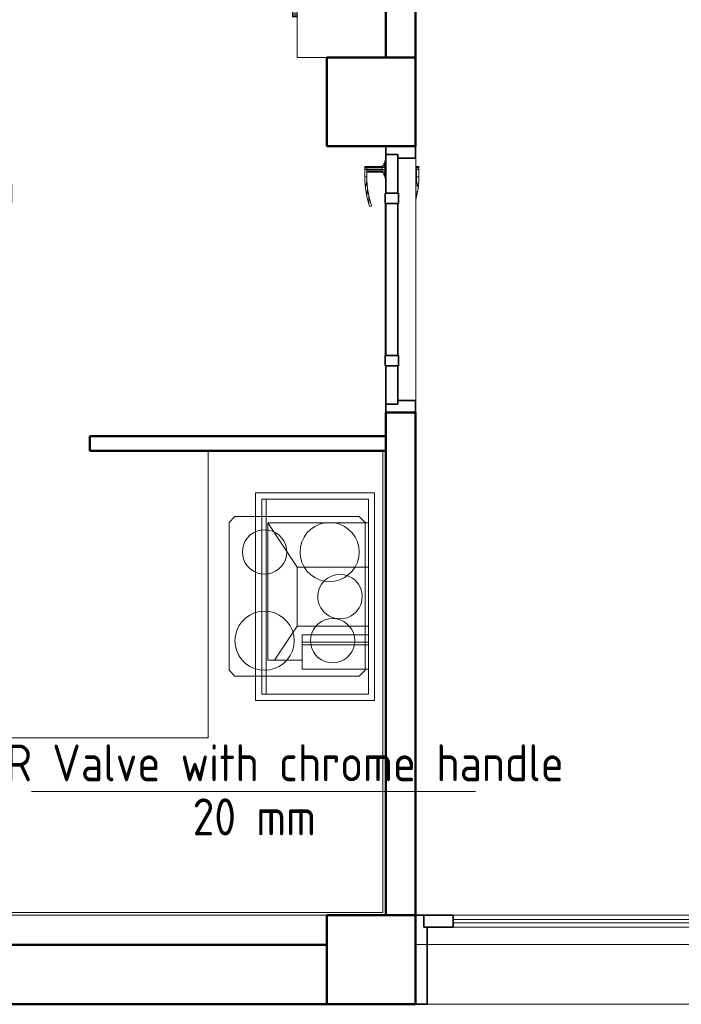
# Model space of a CAD drawing. Header units: millimetres. Extents: x -121 to 87583, y 4737 to 43333.
# Tile 17 of 86: x 43199 to 45435, y 35475 to 38804. Entities that reach past the tile are written whole.
import ezdxf

# ---------------------------------------------------------------- set-up
doc = ezdxf.new("R2010")
doc.units = ezdxf.units.MM
for name, color, linetype, lineweight in [('A-AREA-____-IDEN', 2, 'Continuous', 20), ('A-COLS-____-MCUT', 52, 'Continuous', 50), ('A-COLS-____-OTLN', 52, 'Continuous', 20), ('A-DOOR-____-MCUT', 31, 'Continuous', 35), ('A-DOOR-____-OTLN', 31, 'Continuous', 20), ('A-GENM-____-MCUT', 13, 'Continuous', 50), ('A-GENM-____-OTLN', 13, 'Continuous', 20), ('A-WALL-____-MCUT', 113, 'Continuous', 50), ('A-WALL-____-OTLN', 113, 'Continuous', 20), ('I-FURN-____-MCUT', 30, 'Continuous', 9), ('I-FURN-____-OTLN', 30, 'Continuous', 20), ('M-EQPM-____-OTLN', 50, 'Continuous', 20), ('P-PIPE-____-IDEN', 2, 'Continuous', 20)]:
    doc.layers.add(name, color=color, linetype=linetype, lineweight=lineweight)
doc.styles.add('GOST Common_1', font='GOST_Common.ttf', dxfattribs={"width": 0.9, "height": 125})

# ---------------------------------------------------------------- blocks, each defined once
blk = doc.blocks.new('Прямая форма - 83 new-608784-В_Этаж 01_Водопровод')
at = {"layer": 'A-WALL-____-MCUT', "color": 253}
for p, q in [((6980, 0), (5700, 0)), ((5700, 0), (5700, -200)), ((5700, -200), (6980, -200))]:
    blk.add_line(p, q, dxfattribs=at)
blk = doc.blocks.new('Прямая форма - SW - 007-608785-В_Этаж 01_Водопровод')
blk.add_blockref('Прямая форма - 83 new-608784-В_Этаж 01_Водопровод', (0, 0))
blk = doc.blocks.new('Family - DOO - 012-608791-В_Этаж 01_Водопровод')
at = {"layer": 'A-GENM-____-MCUT', "lineweight": 9}
for p, q in [((1050, 1), (-1050, 1)), ((-1050, 1), (-1050, -201)), ((1050, -201), (1050, 1)), ((-1050, -201), (1050, -201))]:
    blk.add_line(p, q, dxfattribs=at)
blk = doc.blocks.new('Прямая форма - 83 new-608809-В_Этаж 01_Водопровод')
at = {"layer": 'I-FURN-____-OTLN', "color": 9}
for p, q in [((-565.4, -30), (-565.4, 0)), ((-565.4, -30), (-565.4, 0)), ((-378.3, -30), (-378.3, 0)), ((-378.3, -30), (-378.3, 0)), ((-189.6, -30), (-189.6, 0)), ((-189.6, -30), (-189.6, 0)), ((0, -30), (0, 0)), ((0, -30), (0, 0)), ((189.6, -30), (189.6, 0)), ((189.6, -30), (189.6, 0)), ((378.3, -30), (378.3, 0)), ((378.3, -30), (378.3, 0)), ((565.4, -30), (565.4, 0)), ((565.4, -30), (565.4, 0)), ((-1050, 0), (-1050, -300)), ((-750, 0), (-750, -300)), ((-565.4, -30), (-750, -30)), ((-750, -30), (-565.4, -30)), ((-724.1, -35.9), (-717.7, -31.5)), ((-723.7, -36.3), (-717.4, -32.2)), ((-717.7, -31.5), (-710, -30)), ((-717.4, -32.2), (-717.7, -31.5)), ((-717.4, -32.2), (-709.9, -30.7)), ((-715.4, -37), (-717.4, -32.2)), ((-709.9, -30.7), (-710, -30)), ((-709.9, -30.7), (709.9, -30.7)), ((-709.4, -35.9), (-709.9, -30.7)), ((-378.3, -30), (-565.4, -30)), ((-565.4, -30), (-378.3, -30)), ((-189.6, -30), (-378.3, -30)), ((-378.3, -30), (-189.6, -30)), ((0, -30), (-189.6, -30)), ((-189.6, -30), (0, -30)), ((189.6, -30), (0, -30)), ((0, -30), (189.6, -30)), ((378.3, -30), (189.6, -30)), ((189.6, -30), (378.3, -30)), ((565.4, -30), (378.3, -30)), ((378.3, -30), (565.4, -30)), ((750, -30), (565.4, -30)), ((565.4, -30), (750, -30)), ((709.4, -35.9), (709.9, -30.7)), ((709.9, -30.7), (710, -30)), ((709.9, -30.7), (717.4, -32.2)), ((710, -30), (717.7, -31.5)), ((715.4, -37), (717.4, -32.2)), ((717.4, -32.2), (717.7, -31.5)), ((717.4, -32.2), (723.7, -36.3)), ((717.7, -31.5), (724.1, -35.9)), ((750, 0), (750, -300)), ((-730, -50), (-728.5, -42.3)), ((-730, -1950), (-730, -50)), ((-729.3, -50.1), (-730, -50)), ((-729.3, -50.1), (-727.8, -42.6)), ((-729.3, -1949.9), (-729.3, -50.1)), ((-724.1, -50.6), (-729.3, -50.1)), ((-728.5, -42.3), (-724.1, -35.9)), ((-727.8, -42.6), (-728.5, -42.3)), ((-727.8, -42.6), (-723.7, -36.3)), ((-723, -44.6), (-727.8, -42.6)), ((-723.7, -36.3), (-724.1, -35.9)), ((-724.1, -50.6), (-723, -44.6)), ((-724.1, -1949.4), (-724.1, -50.6)), ((-715.2, -51.5), (-724.1, -50.6)), ((-719.9, -40.1), (-723.7, -36.3)), ((-723, -44.6), (-719.9, -40.1)), ((-714.5, -48.1), (-723, -44.6)), ((-719.9, -40.1), (-715.4, -37)), ((-713.5, -46.5), (-719.9, -40.1)), ((-715.4, -37), (-709.4, -35.9)), ((-711.9, -45.5), (-715.4, -37)), ((-715.2, -51.5), (-714.5, -48.1)), ((-715.2, -1948.5), (-715.2, -51.5)), ((-710, -52), (-715.2, -51.5)), ((-714.5, -48.1), (-713.5, -46.5)), ((-710, -50), (-714.5, -48.1)), ((-713.5, -46.5), (-711.9, -45.5)), ((-710, -50), (-713.5, -46.5)), ((-711.9, -45.5), (-708.5, -44.8)), ((-710, -50), (-711.9, -45.5)), ((-709.7, -50.3), (-710, -50)), ((-710, -52), (-709.7, -50.3)), ((-710, -1948), (-710, -52)), ((-709.7, -50.3), (-708, -50)), ((-709.4, -35.9), (709.4, -35.9)), ((-708.5, -44.8), (-709.4, -35.9)), ((-708.5, -44.8), (708.5, -44.8)), ((-708, -50), (-708.5, -44.8)), ((-708, -50), (708, -50)), ((708, -50), (708.5, -44.8)), ((708, -50), (709.7, -50.3)), ((708.5, -44.8), (709.4, -35.9)), ((708.5, -44.8), (711.9, -45.5)), ((709.4, -35.9), (715.4, -37)), ((709.7, -50.3), (710, -50)), ((709.7, -50.3), (710, -52)), ((710, -50), (711.9, -45.5)), ((710, -50), (713.5, -46.5)), ((710, -50), (714.5, -48.1)), ((710, -52), (715.2, -51.5)), ((710, -52), (710, -1948)), ((711.9, -45.5), (715.4, -37)), ((711.9, -45.5), (713.5, -46.5)), ((713.5, -46.5), (719.9, -40.1)), ((713.5, -46.5), (714.5, -48.1)), ((714.5, -48.1), (723, -44.6)), ((714.5, -48.1), (715.2, -51.5)), ((715.2, -51.5), (724.1, -50.6)), ((715.2, -51.5), (715.2, -1948.5)), ((715.4, -37), (719.9, -40.1)), ((719.9, -40.1), (723.7, -36.3)), ((719.9, -40.1), (723, -44.6)), ((723, -44.6), (727.8, -42.6)), ((723, -44.6), (724.1, -50.6)), ((723.7, -36.3), (724.1, -35.9)), ((723.7, -36.3), (727.8, -42.6)), ((724.1, -35.9), (728.5, -42.3)), ((724.1, -50.6), (729.3, -50.1)), ((724.1, -50.6), (724.1, -1949.4)), ((727.8, -42.6), (728.5, -42.3)), ((727.8, -42.6), (729.3, -50.1)), ((728.5, -42.3), (730, -50)), ((729.3, -50.1), (730, -50)), ((729.3, -50.1), (729.3, -1949.9)), ((730, -50), (730, -1950)), ((1050, -200), (1050, -300)), ((-1050, -300), (-750, -300)), ((-912, -315), (-912, -300)), ((-912, -315), (-910.4, -315)), ((-910.4, -315), (-910.4, -300)), ((-910.4, -315), (-906, -315)), ((-906, -315), (-906, -300)), ((-906, -315), (-900, -315)), ((-900, -315), (-900, -300)), ((-900, -315), (-894, -315)), ((-894, -315), (-894, -300)), ((-894, -315), (-889.6, -315)), ((-889.6, -315), (-889.6, -300)), ((-889.6, -315), (-888, -315)), ((-888, -315), (-888, -300)), ((-750, -1970), (-750, -300)), ((750, -300), (1050, -300)), ((750, -300), (750, -1970)), ((888, -315), (888, -300)), ((888, -315), (889.6, -315)), ((889.6, -315), (889.6, -300)), ((889.6, -315), (894, -315)), ((894, -315), (894, -300)), ((894, -315), (900, -315)), ((900, -315), (900, -300)), ((900, -315), (906, -315)), ((906, -315), (906, -300)), ((906, -315), (910.4, -315)), ((910.4, -315), (910.4, -300)), ((910.4, -315), (912, -315)), ((912, -315), (912, -300)), ((-729.3, -1949.9), (-730, -1950)), ((-728.5, -1957.7), (-730, -1950)), ((-724.1, -1949.4), (-729.3, -1949.9)), ((-727.8, -1957.4), (-729.3, -1949.9)), ((-727.8, -1957.4), (-728.5, -1957.7)), ((-724.1, -1964.1), (-728.5, -1957.7)), ((-723, -1955.4), (-727.8, -1957.4)), ((-723.7, -1963.7), (-727.8, -1957.4)), ((-715.2, -1948.5), (-724.1, -1949.4)), ((-723, -1955.4), (-724.1, -1949.4)), ((-723.7, -1963.7), (-724.1, -1964.1)), ((-719.9, -1959.9), (-723.7, -1963.7)), ((-717.4, -1967.8), (-723.7, -1963.7)), ((-714.5, -1951.9), (-723, -1955.4)), ((-719.9, -1959.9), (-723, -1955.4)), ((-713.5, -1953.5), (-719.9, -1959.9)), ((-715.4, -1963), (-719.9, -1959.9)), ((-715.4, -1963), (-717.4, -1967.8)), ((-711.9, -1954.5), (-715.4, -1963)), ((-709.4, -1964.1), (-715.4, -1963)), ((-710, -1948), (-715.2, -1948.5)), ((-714.5, -1951.9), (-715.2, -1948.5)), ((-710, -1950), (-714.5, -1951.9)), ((-713.5, -1953.5), (-714.5, -1951.9)), ((-710, -1950), (-713.5, -1953.5)), ((-711.9, -1954.5), (-713.5, -1953.5)), ((-710, -1950), (-711.9, -1954.5)), ((-708.5, -1955.2), (-711.9, -1954.5)), ((-709.7, -1949.7), (-710, -1948)), ((-709.7, -1949.7), (-710, -1950)), ((-708, -1950), (-709.7, -1949.7)), ((-708.5, -1955.2), (-709.4, -1964.1)), ((-708, -1950), (-708.5, -1955.2)), ((708.5, -1955.2), (-708.5, -1955.2)), ((708, -1950), (-708, -1950)), ((709.7, -1949.7), (708, -1950)), ((708, -1950), (708.5, -1955.2)), ((711.9, -1954.5), (708.5, -1955.2)), ((708.5, -1955.2), (709.4, -1964.1)), ((715.4, -1963), (709.4, -1964.1)), ((710, -1948), (709.7, -1949.7)), ((709.7, -1949.7), (710, -1950)), ((715.2, -1948.5), (710, -1948)), ((710, -1950), (714.5, -1951.9)), ((710, -1950), (713.5, -1953.5)), ((710, -1950), (711.9, -1954.5)), ((713.5, -1953.5), (711.9, -1954.5)), ((711.9, -1954.5), (715.4, -1963)), ((714.5, -1951.9), (713.5, -1953.5)), ((713.5, -1953.5), (719.9, -1959.9)), ((715.2, -1948.5), (714.5, -1951.9)), ((714.5, -1951.9), (723, -1955.4)), ((724.1, -1949.4), (715.2, -1948.5)), ((719.9, -1959.9), (715.4, -1963)), ((715.4, -1963), (717.4, -1967.8)), ((723.7, -1963.7), (717.4, -1967.8)), ((723, -1955.4), (719.9, -1959.9)), ((719.9, -1959.9), (723.7, -1963.7)), ((724.1, -1949.4), (723, -1955.4)), ((723, -1955.4), (727.8, -1957.4)), ((727.8, -1957.4), (723.7, -1963.7)), ((723.7, -1963.7), (724.1, -1964.1)), ((729.3, -1949.9), (724.1, -1949.4)), ((728.5, -1957.7), (724.1, -1964.1)), ((729.3, -1949.9), (727.8, -1957.4)), ((727.8, -1957.4), (728.5, -1957.7)), ((730, -1950), (728.5, -1957.7)), ((730, -1950), (729.3, -1949.9)), ((-565.4, -1970), (-750, -1970)), ((-750, -2000), (-750, -1970)), ((-750, -1970), (-565.4, -1970)), ((-750, -2000), (-750, -1970)), ((-717.7, -1968.5), (-724.1, -1964.1)), ((-717.4, -1967.8), (-717.7, -1968.5)), ((-710, -1970), (-717.7, -1968.5)), ((-709.9, -1969.3), (-717.4, -1967.8)), ((-709.9, -1969.3), (-710, -1970)), ((-709.4, -1964.1), (-709.9, -1969.3)), ((709.9, -1969.3), (-709.9, -1969.3)), ((709.4, -1964.1), (-709.4, -1964.1)), ((-378.3, -1970), (-565.4, -1970)), ((-565.4, -2000), (-565.4, -1970)), ((-565.4, -1970), (-378.3, -1970)), ((-565.4, -2000), (-565.4, -1970)), ((-378.3, -1970), (-189.6, -1970)), ((-378.3, -2000), (-378.3, -1970)), ((-378.3, -1970), (-189.6, -1970)), ((-378.3, -2000), (-378.3, -1970)), ((-189.6, -1970), (0, -1970)), ((-189.6, -2000), (-189.6, -1970)), ((-189.6, -1970), (0, -1970)), ((-189.6, -2000), (-189.6, -1970)), ((0, -1970), (189.6, -1970)), ((0, -2000), (0, -1970)), ((0, -1970), (189.6, -1970)), ((0, -2000), (0, -1970)), ((189.6, -1970), (378.3, -1970)), ((189.6, -2000), (189.6, -1970)), ((189.6, -1970), (378.3, -1970)), ((189.6, -2000), (189.6, -1970)), ((378.3, -1970), (565.4, -1970)), ((378.3, -2000), (378.3, -1970)), ((378.3, -1970), (565.4, -1970)), ((378.3, -2000), (378.3, -1970)), ((565.4, -1970), (750, -1970)), ((565.4, -2000), (565.4, -1970)), ((565.4, -1970), (750, -1970)), ((565.4, -2000), (565.4, -1970)), ((709.4, -1964.1), (709.9, -1969.3)), ((717.4, -1967.8), (709.9, -1969.3)), ((709.9, -1969.3), (710, -1970)), ((717.7, -1968.5), (710, -1970)), ((717.4, -1967.8), (717.7, -1968.5)), ((724.1, -1964.1), (717.7, -1968.5)), ((750, -2000), (750, -1970)), ((750, -2000), (750, -1970)), ((-565.4, -2000), (-750, -2000)), ((-750, -2000), (-565.4, -2000)), ((-378.3, -2000), (-565.4, -2000)), ((-565.4, -2000), (-378.3, -2000)), ((-189.6, -2000), (-378.3, -2000)), ((-378.3, -2000), (-189.6, -2000)), ((0, -2000), (-189.6, -2000)), ((-189.6, -2000), (0, -2000)), ((189.6, -2000), (0, -2000)), ((0, -2000), (189.6, -2000)), ((378.3, -2000), (189.6, -2000)), ((189.6, -2000), (378.3, -2000)), ((565.4, -2000), (378.3, -2000)), ((378.3, -2000), (565.4, -2000)), ((750, -2000), (565.4, -2000)), ((565.4, -2000), (750, -2000))]:
    blk.add_line(p, q, dxfattribs=at)
blk = doc.blocks.new('Прямая форма - FU - 050-608810-В_Этаж 01_Водопровод')
blk.add_blockref('Прямая форма - 83 new-608809-В_Этаж 01_Водопровод', (0, 0))
blk = doc.blocks.new('Прямая форма - 83 new-608876-В_Этаж 01_Водопровод')
at = {"layer": 'A-DOOR-____-MCUT', "color": 53}
for p, q in [((-422, 0), (-450, 0)), ((-450, 0), (-450, -100)), ((-422, -40), (-422, 0)), ((-292, 0), (-422, 0)), ((-422, 0), (-422, -40)), ((-257, 2.5), (-292, 2.5)), ((-292, 2.5), (-292, -42.5)), ((-292, -40), (-292, 0)), ((-257, -42.5), (-257, 2.5)), ((257, 0), (-257, 0)), ((-257, 0), (-257, -40)), ((292, 2.5), (257, 2.5)), ((257, 2.5), (257, -42.5)), ((257, -40), (257, 0)), ((292, -42.5), (292, 2.5)), ((422, 0), (292, 0)), ((292, 0), (292, -40)), ((450, 0), (422, 0)), ((422, 0), (422, -40)), ((422, -40), (422, 0)), ((450, -100), (450, 0)), ((-410, -40), (-422, -40)), ((-422, -40), (-292, -40)), ((-410, -100), (-410, -40)), ((-292, -42.5), (-257, -42.5)), ((-257, -40), (257, -40)), ((257, -42.5), (292, -42.5)), ((292, -40), (422, -40)), ((410, -40), (410, -100)), ((422, -40), (410, -40)), ((-450, -100), (-410, -100)), ((410, -100), (450, -100))]:
    blk.add_line(p, q, dxfattribs=at)
at = {"layer": 'A-DOOR-____-OTLN', "color": 9}
for p, q in [((280.5, 64), (306.9, 68.7)), ((333.6, 71), (306.9, 68.7)), ((306.9, 68.7), (333.9, 64)), ((347, 71), (333.6, 71)), ((347, 64), (347, 71)), ((347, 71), (372, 71)), ((347, 64), (347, 71)), ((372, 71), (377, 71)), ((372, 64), (372, 71)), ((377, 71), (380.7, 71)), ((377, 64), (377, 71)), ((380.7, 71), (382, 71)), ((380.7, 64), (380.7, 71)), ((382, 64), (382, 71)), ((246.5, 54.1), (254.6, 57.1)), ((248.8, 47.5), (246.5, 54.1)), ((256.7, 50.4), (248.8, 47.5)), ((254.6, 57.1), (280.5, 64)), ((254.6, 57.1), (282, 57.2)), ((282, 57.2), (256.7, 50.4)), ((280.5, 64), (307.8, 61.7)), ((307.8, 61.7), (282, 57.2)), ((307.8, 61.7), (333.9, 64)), ((333.9, 64), (347, 64)), ((372, 64), (347, 64)), ((362, 13), (362, 64)), ((363.3, 64), (363.3, 13)), ((367, 64), (367, 13)), ((372, 13), (372, 64)), ((377, 64), (372, 64)), ((377, 64), (372, 64)), ((377, 13), (377, 64)), ((377, 64), (380.7, 64)), ((380.7, 64), (377, 64)), ((380.7, 64), (382, 64)), ((380.7, 13), (380.7, 64)), ((382, 64), (380.7, 64)), ((382, 13), (382, 64)), ((-257, 2.5), (-253.6, 2.5)), ((-253.6, 2.5), (-250.3, 2.5)), ((-253.6, 1), (-253.6, 2.5)), ((-250.3, 2.5), (-247, 2.5)), ((-250.3, 1), (-250.3, 2.5)), ((-247, 2.5), (-243.9, 2.5)), ((-247, 1), (-247, 2.5)), ((-243.9, 2.5), (-240.9, 2.5)), ((-243.9, 1), (-243.9, 2.5)), ((-240.9, 2.5), (-238, 2.5)), ((-240.9, 1), (-240.9, 2.5)), ((-238, 2.5), (-235.3, 2.5)), ((-238, 1), (-238, 2.5)), ((-235.3, 2.5), (-232.7, 2.5)), ((-235.3, 1), (-235.3, 2.5)), ((-232.7, 2.5), (-230.3, 2.5)), ((-232.7, 1), (-232.7, 2.5)), ((-230.3, 2.5), (-227.9, 2.5)), ((-230.3, 1), (-230.3, 2.5)), ((-227.9, 2.5), (-225.8, 2.5)), ((-227.9, 1), (-227.9, 2.5)), ((-225.8, 2.5), (-223.8, 2.5)), ((-225.8, 1), (-225.8, 2.5)), ((-223.8, 2.5), (-222, 2.5)), ((-223.8, 1), (-223.8, 2.5)), ((-222, 2.5), (0, 2.5)), ((-222, 1), (-222, 2.5)), ((0, 2.5), (222, 2.5)), ((222, 2.5), (223.8, 2.5)), ((222, 1), (222, 2.5)), ((223.8, 2.5), (225.8, 2.5)), ((223.8, 1), (223.8, 2.5)), ((225.8, 2.5), (227.9, 2.5)), ((225.8, 1), (225.8, 2.5)), ((227.9, 2.5), (230.3, 2.5)), ((227.9, 1), (227.9, 2.5)), ((230.3, 2.5), (232.7, 2.5)), ((230.3, 1), (230.3, 2.5)), ((232.7, 2.5), (235.3, 2.5)), ((232.7, 1), (232.7, 2.5)), ((235.3, 2.5), (238, 2.5)), ((235.3, 1), (235.3, 2.5)), ((238, 2.5), (240.9, 2.5)), ((238, 1), (238, 2.5)), ((240.9, 2.5), (243.9, 2.5)), ((240.9, 1), (240.9, 2.5)), ((243.9, 2.5), (247, 2.5)), ((243.9, 1), (243.9, 2.5)), ((247, 2.5), (250.3, 2.5)), ((247, 1), (247, 2.5)), ((250.3, 2.5), (253.6, 2.5)), ((250.3, 1), (250.3, 2.5)), ((253.6, 2.5), (257, 2.5)), ((253.6, 1), (253.6, 2.5)), ((400.5, 3), (343.5, 3)), ((343.5, 3), (343.5, 1)), ((350, 3), (352, 7)), ((354.7, 7), (352, 7)), ((352.9, 3), (354.7, 7)), ((354.7, 7), (359.4, 7)), ((359, 3), (360, 13)), ((361.6, 13), (360, 13)), ((360.7, 3), (361.6, 13)), ((361.6, 13), (366, 13)), ((366, 13), (365.5, 3)), ((366, 13), (372, 13)), ((372, 13), (378, 13)), ((372, 13), (372, 3)), ((378, 13), (382.4, 13)), ((378, 13), (378.5, 3)), ((382.4, 13), (384, 13)), ((382.4, 13), (383.3, 3)), ((384, 13), (385, 3)), ((384.6, 7), (389.3, 7)), ((389.3, 7), (392, 7)), ((389.3, 7), (391.1, 3)), ((392, 7), (394, 3)), ((400.5, 1), (400.5, 3)), ((280.5, -104), (269.3, -101)), ((307.8, -101.7), (280.5, -104)), ((280.5, -104), (306.9, -108.7)), ((303.7, -101), (307.8, -101.7)), ((333.9, -104), (306.9, -108.7)), ((306.9, -108.7), (333.6, -111)), ((307.8, -101.7), (333.9, -104)), ((333.6, -111), (347, -111)), ((347, -104), (333.9, -104)), ((347, -111), (347, -104)), ((347, -104), (372, -104)), ((347, -111), (347, -104)), ((372, -111), (347, -111)), ((362, -104), (362, -101)), ((363.3, -101), (363.3, -104)), ((367, -101), (367, -104)), ((372, -104), (372, -101)), ((377, -104), (372, -104)), ((372, -104), (377, -104)), ((372, -111), (372, -104)), ((377, -111), (372, -111)), ((377, -104), (377, -101)), ((380.7, -104), (377, -104)), ((377, -104), (380.7, -104)), ((377, -111), (377, -104)), ((380.7, -111), (377, -111)), ((380.7, -104), (380.7, -101)), ((382, -104), (380.7, -104)), ((380.7, -104), (382, -104)), ((380.7, -111), (380.7, -104)), ((382, -111), (380.7, -111)), ((382, -104), (382, -101)), ((382, -111), (382, -104))]:
    blk.add_line(p, q, dxfattribs=at)
blk = doc.blocks.new('Прямая форма - DOO - 011-608877-В_Этаж 01_Водопровод')
blk.add_blockref('Прямая форма - 83 new-608876-В_Этаж 01_Водопровод', (450, 100))
blk = doc.blocks.new('Прямая форма - 83 new-608893-В_Этаж 01_Водопровод')
at = {"layer": 'A-COLS-____-MCUT', "color": 253}
for p, q in [((150, 150), (-150, 150)), ((-150, 150), (-150, -150)), ((150, -150), (150, 150)), ((-150, -150), (150, -150))]:
    blk.add_line(p, q, dxfattribs=at)
blk = doc.blocks.new('Прямая форма - CRE - 002-608894-В_Этаж 01_Водопровод')
blk.add_blockref('Прямая форма - 83 new-608893-В_Этаж 01_Водопровод', (0, 0))
blk = doc.blocks.new('Прямая форма - 83 new-608924-В_Этаж 01_Водопровод')
at = {"layer": 'A-COLS-____-MCUT', "color": 253}
for p, q in [((150, 150), (-150, 150)), ((-150, 150), (-150, -150)), ((150, -150), (150, 150)), ((-150, -150), (150, -150))]:
    blk.add_line(p, q, dxfattribs=at)
blk = doc.blocks.new('Прямая форма - CRE - 002-608925-В_Этаж 01_Водопровод')
blk.add_blockref('Прямая форма - 83 new-608924-В_Этаж 01_Водопровод', (0, 0))
blk = doc.blocks.new('Прямая форма - 83 new-608948-В_Этаж 01_Водопровод')
at = {"layer": 'I-FURN-____-MCUT', "color": 133}
for p, q in [((3200, 0), (0, 0)), ((0, 0), (0, -1570)), ((3200, -10), (3200, 0)), ((10, -1570), (10, -10)), ((10, -10), (3200, -10)), ((0, -1570), (10, -1570))]:
    blk.add_line(p, q, dxfattribs=at)
at = {"layer": 'I-FURN-____-OTLN', "color": 9}
for p, q in [((1581.1, -10), (1581.1, -600)), ((1581.1, -600), (1581.1, -10)), ((1603.5, -48), (1629.1, -22.4)), ((1635.1, -32.8), (1613.9, -54)), ((1629.1, -22.4), (1664.1, -13)), ((1635.1, -32.8), (1629.1, -22.4)), ((1664.1, -25), (1635.1, -32.8)), ((1664.1, -13), (2498.1, -13)), ((1664.1, -25), (1664.1, -13)), ((2498.1, -25), (1664.1, -25)), ((2498.1, -13), (2533.1, -22.4)), ((2498.1, -25), (2498.1, -13)), ((2527.1, -32.8), (2498.1, -25)), ((2533.1, -22.4), (2527.1, -32.8)), ((2548.4, -54), (2527.1, -32.8)), ((2533.1, -22.4), (2558.8, -48)), ((2581.1, -600), (2581.1, -10)), ((2581.1, -10), (2581.1, -600)), ((3200, -10), (3200, -600)), ((1594.1, -83), (1603.5, -48)), ((1613.9, -54), (1603.5, -48)), ((1613.9, -54), (1606.1, -83)), ((2548.4, -54), (2558.8, -48)), ((2556.1, -83), (2548.4, -54)), ((2558.8, -48), (2568.1, -83)), ((1594.1, -517), (1594.1, -83)), ((1606.1, -83), (1594.1, -83)), ((1606.1, -83), (1606.1, -517)), ((1662.6, -91.4), (1637, -117)), ((1697.6, -82), (1662.6, -91.4)), ((1896.6, -82), (1697.6, -82)), ((1931.6, -91.4), (1896.6, -82)), ((1957.3, -117), (1931.6, -91.4)), ((2556.1, -517), (2556.1, -83)), ((2556.1, -83), (2568.1, -83)), ((2568.1, -83), (2568.1, -517)), ((1637, -117), (1627.6, -152)), ((1966.6, -152), (1957.3, -117)), ((1627.6, -152), (1627.6, -448)), ((1966.6, -448), (1966.6, -152)), ((1836.6, -300), (1840.7, -285)), ((1840.7, -285), (1851.6, -274)), ((1846.6, -300), (1849.3, -290)), ((1849.3, -290), (1856.6, -282.7)), ((1851.6, -274), (1866.6, -270)), ((1856.6, -282.7), (1866.6, -280)), ((1866.6, -270), (1881.6, -274)), ((1866.6, -280), (1876.6, -282.7)), ((1876.6, -282.7), (1884, -290)), ((1881.6, -274), (1892.6, -285)), ((1884, -290), (1886.6, -300)), ((1892.6, -285), (1896.6, -300)), ((1840.7, -315), (1836.6, -300)), ((1851.6, -326), (1840.7, -315)), ((1849.3, -310), (1846.6, -300)), ((1856.6, -317.3), (1849.3, -310)), ((1866.6, -330), (1851.6, -326)), ((1866.6, -320), (1856.6, -317.3)), ((1876.6, -317.3), (1866.6, -320)), ((1881.6, -326), (1866.6, -330)), ((1884, -310), (1876.6, -317.3)), ((1892.6, -315), (1881.6, -326)), ((1886.6, -300), (1884, -310)), ((1896.6, -300), (1892.6, -315)), ((1627.6, -448), (1637, -483)), ((1957.3, -483), (1966.6, -448)), ((1637, -483), (1662.6, -508.6)), ((1931.6, -508.6), (1957.3, -483)), ((1603.5, -552), (1594.1, -517)), ((1606.1, -517), (1594.1, -517)), ((1606.1, -517), (1613.9, -546)), ((1662.6, -508.6), (1697.6, -518)), ((1697.6, -518), (1896.6, -518)), ((1896.6, -518), (1931.6, -508.6)), ((2548.4, -546), (2556.1, -517)), ((2556.1, -517), (2568.1, -517)), ((2568.1, -517), (2558.8, -552)), ((1613.9, -546), (1603.5, -552)), ((1629.1, -577.6), (1603.5, -552)), ((1613.9, -546), (1635.1, -567.2)), ((2527.1, -567.2), (2548.4, -546)), ((2558.8, -552), (2533.1, -577.6)), ((2548.4, -546), (2558.8, -552)), ((1635.1, -567.2), (1629.1, -577.6)), ((1664.1, -587), (1629.1, -577.6)), ((1635.1, -567.2), (1664.1, -575)), ((1664.1, -575), (2498.1, -575)), ((1664.1, -575), (1664.1, -587)), ((2498.1, -587), (1664.1, -587)), ((2498.1, -575), (2527.1, -567.2)), ((2498.1, -575), (2498.1, -587)), ((2533.1, -577.6), (2498.1, -587)), ((2527.1, -567.2), (2533.1, -577.6)), ((1581.1, -600), (600, -600)), ((600, -600), (600, -1570)), ((2581.1, -600), (1581.1, -600)), ((2581.1, -600), (3200, -600)), ((90, -808.3), (70, -828.3)), ((90, -808.3), (70, -828.3)), ((70, -828.3), (70, -1328.3)), ((70, -828.3), (70, -1328.3)), ((510, -808.3), (90, -808.3)), ((510, -808.3), (90, -808.3)), ((392.6, -829.8), (375.8, -834.4)), ((410, -828.3), (392.6, -829.8)), ((427.4, -829.8), (410, -828.3)), ((444.2, -834.4), (427.4, -829.8)), ((530, -828.3), (510, -808.3)), ((530, -828.3), (510, -808.3)), ((530, -1328.3), (530, -828.3)), ((530, -1328.3), (530, -828.3)), ((142.5, -863.4), (131.8, -870.9)), ((154.3, -857.9), (142.5, -863.4)), ((167, -854.5), (154.3, -857.9)), ((180, -853.3), (167, -854.5)), ((193, -854.5), (180, -853.3)), ((205.7, -857.9), (193, -854.5)), ((217.5, -863.4), (205.7, -857.9)), ((228.2, -870.9), (217.5, -863.4)), ((333.4, -864), (323.4, -878.3)), ((345.7, -851.7), (333.4, -864)), ((360, -841.7), (345.7, -851.7)), ((375.8, -834.4), (360, -841.7)), ((460, -841.7), (444.2, -834.4)), ((474.3, -851.7), (460, -841.7)), ((486.6, -864), (474.3, -851.7)), ((496.6, -878.3), (486.6, -864)), ((115, -890.8), (109.5, -902.7)), ((122.5, -880.1), (115, -890.8)), ((131.8, -870.9), (122.5, -880.1)), ((237.5, -880.1), (228.2, -870.9)), ((245, -890.8), (237.5, -880.1)), ((250.5, -902.7), (245, -890.8)), ((316, -894.1), (311.5, -911)), ((323.4, -878.3), (316, -894.1)), ((504, -894.1), (496.6, -878.3)), ((508.5, -911), (504, -894.1)), ((106.1, -915.3), (105, -928.3)), ((105, -928.3), (106.1, -941.4)), ((109.5, -902.7), (106.1, -915.3)), ((253.9, -915.3), (250.5, -902.7)), ((255, -928.3), (253.9, -915.3)), ((253.9, -941.4), (255, -928.3)), ((311.5, -911), (310, -928.3)), ((310, -928.3), (311.5, -945.7)), ((510, -928.3), (508.5, -911)), ((508.5, -945.7), (510, -928.3)), ((106.1, -941.4), (109.5, -954)), ((109.5, -954), (115, -965.8)), ((245, -965.8), (250.5, -954)), ((250.5, -954), (253.9, -941.4)), ((311.5, -945.7), (316, -962.5)), ((316, -962.5), (323.4, -978.3)), ((496.6, -978.3), (504, -962.5)), ((504, -962.5), (508.5, -945.7)), ((115, -965.8), (122.5, -976.5)), ((122.5, -976.5), (131.8, -985.8)), ((131.8, -985.8), (142.5, -993.3)), ((142.5, -993.3), (154.3, -998.8)), ((205.7, -998.8), (217.5, -993.3)), ((217.5, -993.3), (228.2, -985.8)), ((228.2, -985.8), (237.5, -976.5)), ((237.5, -976.5), (245, -965.8)), ((323.4, -978.3), (333.4, -992.6)), ((333.4, -992.6), (345.7, -1004.9)), ((474.3, -1004.9), (486.6, -992.6)), ((486.6, -992.6), (496.6, -978.3)), ((154.3, -998.8), (167, -1002.2)), ((167, -1002.2), (180, -1003.3)), ((180, -1003.3), (193, -1002.2)), ((193, -1002.2), (205.7, -998.8)), ((345.7, -1004.9), (360, -1014.9)), ((360, -1014.9), (375.8, -1022.3)), ((375.8, -1022.3), (392.6, -1026.8)), ((392.6, -1026.8), (410, -1028.3)), ((410, -1028.3), (427.4, -1026.8)), ((427.4, -1026.8), (444.2, -1022.3)), ((444.2, -1022.3), (460, -1014.9)), ((460, -1014.9), (474.3, -1004.9)), ((172.6, -1129.8), (155.8, -1134.4)), ((190, -1128.3), (172.6, -1129.8)), ((207.4, -1129.8), (190, -1128.3)), ((224.2, -1134.4), (207.4, -1129.8)), ((113.4, -1164), (103.4, -1178.3)), ((125.7, -1151.7), (113.4, -1164)), ((140, -1141.7), (125.7, -1151.7)), ((155.8, -1134.4), (140, -1141.7)), ((240, -1141.7), (224.2, -1134.4)), ((254.3, -1151.7), (240, -1141.7)), ((266.6, -1164), (254.3, -1151.7)), ((276.6, -1178.3), (266.6, -1164)), ((372.5, -1163.4), (361.8, -1170.9)), ((384.3, -1157.9), (372.5, -1163.4)), ((397, -1154.5), (384.3, -1157.9)), ((410, -1153.3), (397, -1154.5)), ((423, -1154.5), (410, -1153.3)), ((435.7, -1157.9), (423, -1154.5)), ((447.5, -1163.4), (435.7, -1157.9)), ((458.2, -1170.9), (447.5, -1163.4)), ((96, -1194.1), (91.5, -1211)), ((103.4, -1178.3), (96, -1194.1)), ((284, -1194.1), (276.6, -1178.3)), ((288.5, -1211), (284, -1194.1)), ((345, -1190.8), (339.5, -1202.7)), ((352.5, -1180.1), (345, -1190.8)), ((361.8, -1170.9), (352.5, -1180.1)), ((467.5, -1180.1), (458.2, -1170.9)), ((475, -1190.8), (467.5, -1180.1)), ((480.5, -1202.7), (475, -1190.8)), ((91.5, -1211), (90, -1228.3)), ((90, -1228.3), (91.5, -1245.7)), ((290, -1228.3), (288.5, -1211)), ((288.5, -1245.7), (290, -1228.3)), ((336.1, -1215.3), (335, -1228.3)), ((335, -1228.3), (336.1, -1241.4)), ((339.5, -1202.7), (336.1, -1215.3)), ((483.9, -1215.3), (480.5, -1202.7)), ((485, -1228.3), (483.9, -1215.3)), ((483.9, -1241.4), (485, -1228.3)), ((91.5, -1245.7), (96, -1262.5)), ((96, -1262.5), (103.4, -1278.3)), ((276.6, -1278.3), (284, -1262.5)), ((284, -1262.5), (288.5, -1245.7)), ((336.1, -1241.4), (339.5, -1254)), ((339.5, -1254), (345, -1265.8)), ((475, -1265.8), (480.5, -1254)), ((480.5, -1254), (483.9, -1241.4)), ((103.4, -1278.3), (113.4, -1292.6)), ((113.4, -1292.6), (125.7, -1304.9)), ((254.3, -1304.9), (266.6, -1292.6)), ((266.6, -1292.6), (276.6, -1278.3)), ((345, -1265.8), (352.5, -1276.5)), ((352.5, -1276.5), (361.8, -1285.8)), ((361.8, -1285.8), (372.5, -1293.3)), ((372.5, -1293.3), (384.3, -1298.8)), ((435.7, -1298.8), (447.5, -1293.3)), ((447.5, -1293.3), (458.2, -1285.8)), ((458.2, -1285.8), (467.5, -1276.5)), ((467.5, -1276.5), (475, -1265.8)), ((70, -1328.3), (90, -1348.3)), ((70, -1328.3), (90, -1348.3)), ((125.7, -1304.9), (140, -1314.9)), ((140, -1314.9), (155.8, -1322.3)), ((155.8, -1322.3), (172.6, -1326.8)), ((172.6, -1326.8), (190, -1328.3)), ((190, -1328.3), (207.4, -1326.8)), ((207.4, -1326.8), (224.2, -1322.3)), ((224.2, -1322.3), (240, -1314.9)), ((240, -1314.9), (254.3, -1304.9)), ((384.3, -1298.8), (397, -1302.2)), ((397, -1302.2), (410, -1303.3)), ((410, -1303.3), (423, -1302.2)), ((423, -1302.2), (435.7, -1298.8)), ((510, -1348.3), (530, -1328.3)), ((530, -1328.3), (510, -1348.3)), ((90, -1348.3), (510, -1348.3)), ((510, -1348.3), (90, -1348.3))]:
    blk.add_line(p, q, dxfattribs=at)
blk = doc.blocks.new('Прямая форма - FU - 053-608949-В_Этаж 01_Водопровод')
blk.add_blockref('Прямая форма - 83 new-608948-В_Этаж 01_Водопровод', (0, 0))
blk = doc.blocks.new('Прямая форма - 83 new-608964-В_Этаж 01_Водопровод')
at = {"layer": 'A-DOOR-____-MCUT', "color": 53}
for p, q in [((28, 300), (0, 300)), ((0, 300), (0, 0)), ((28, 260), (28, 300)), ((128, 300), (28, 300)), ((28, 300), (28, 260)), ((128, 260), (128, 300)), ((1050, 300), (950, 300)), ((950, 300), (950, 260)), ((1050, 260), (1050, 300)), ((1050, 300), (1050, 260)), ((1150, 300), (1050, 300)), ((1150, 260), (1150, 300)), ((2072, 300), (1972, 300)), ((1972, 300), (1972, 260)), ((2100, 300), (2072, 300)), ((2072, 300), (2072, 260)), ((2072, 260), (2072, 300)), ((2100, 0), (2100, 300)), ((40, 260), (28, 260)), ((28, 260), (128, 260)), ((40, 0), (40, 260)), ((950, 260), (1050, 260)), ((1050, 260), (1150, 260)), ((1972, 260), (2072, 260)), ((2072, 260), (2060, 260)), ((2060, 260), (2060, 0)), ((0, 0), (40, 0)), ((2060, 0), (2100, 0))]:
    blk.add_line(p, q, dxfattribs=at)
at = {"layer": 'A-DOOR-____-OTLN', "color": 9}
for p, q in [((128, 300), (950, 300)), ((1150, 300), (1972, 300)), ((950, 286), (128, 286)), ((950, 286), (128, 286)), ((128, 274), (950, 274)), ((128, 274), (950, 274)), ((1972, 286), (1150, 286)), ((1972, 286), (1150, 286)), ((1150, 274), (1972, 274)), ((1150, 274), (1972, 274)), ((950, 260), (128, 260)), ((1972, 260), (1150, 260))]:
    blk.add_line(p, q, dxfattribs=at)
blk = doc.blocks.new('Прямая форма - DOO - 012-608965-В_Этаж 01_Водопровод')
blk.add_blockref('Прямая форма - 83 new-608964-В_Этаж 01_Водопровод', (0, 0))
blk = doc.blocks.new('Прямая форма - 83 new-609205-В_Этаж 01_Водопровод')
at = {"layer": 'A-WALL-____-MCUT', "color": 253}
for p, q in [((1700, 100), (0, 100)), ((0, 100), (0, 0)), ((1700, 0), (1700, 100)), ((5398.5, 100), (2900, 100)), ((2900, 100), (2900, 0)), ((0, 0), (1700, 0)), ((2900, 0), (6700, 0))]:
    blk.add_line(p, q, dxfattribs=at)
blk = doc.blocks.new('Прямая форма - SW - 005-609206-В_Этаж 01_Водопровод')
blk.add_blockref('Прямая форма - 83 new-609205-В_Этаж 01_Водопровод', (0, 0))
blk = doc.blocks.new('Family - DOO - 011-609208-В_Этаж 01_Водопровод')
at = {"layer": 'A-GENM-____-MCUT', "lineweight": 9}
for p, q in [((450, 101), (-450, 101)), ((-450, 101), (-450, -1)), ((450, -1), (450, 101)), ((-450, -1), (450, -1))]:
    blk.add_line(p, q, dxfattribs=at)
blk = doc.blocks.new('Прямая форма - 83 new-609218-В_Этаж 01_Водопровод')
at = {"layer": 'A-WALL-____-MCUT', "color": 253}
for p, q in [((1100, 0), (100, 0)), ((100, 0), (100, -50)), ((1100, -50), (1100, 0)), ((100, -50), (1100, -50))]:
    blk.add_line(p, q, dxfattribs=at)
blk = doc.blocks.new('Прямая форма - SW - 006-609219-В_Этаж 01_Водопровод')
blk.add_blockref('Прямая форма - 83 new-609218-В_Этаж 01_Водопровод', (0, 0))
blk = doc.blocks.new('83 new_ifc_RVT-1-В_Этаж 01_Водопровод')
at = {"layer": 'A-COLS-____-OTLN', "color": 9, "lineweight": 20}
for name, p in [('Прямая форма - CRE - 002-608894-В_Этаж 01_Водопровод', (24360.3, 38525.8)), ('Прямая форма - CRE - 002-608925-В_Этаж 01_Водопровод', (24360.3, 35625.8))]:
    blk.add_blockref(name, p, dxfattribs=at)
at = {"layer": 'A-DOOR-____-OTLN', "color": 9, "lineweight": 20, "rotation": 90}
blk.add_blockref('Прямая форма - DOO - 011-608877-В_Этаж 01_Водопровод', (24510.3, 37475.8), dxfattribs=at)
at = {"layer": 'A-DOOR-____-OTLN', "color": 9, "lineweight": 20}
blk.add_blockref('Прямая форма - DOO - 012-608965-В_Этаж 01_Водопровод', (24510.3, 35475.8), dxfattribs=at)
at = {"layer": 'A-GENM-____-OTLN', "color": 9, "lineweight": 20}
for name, p, rotation in [('Family - DOO - 011-609208-В_Этаж 01_Водопровод', (24510.3, 37925.8), 90), ('Family - DOO - 012-608791-В_Этаж 01_Водопровод', (25560.3, 35475.8), 180)]:
    blk.add_blockref(name, p, dxfattribs=dict(at, rotation=rotation))
at = {"layer": 'A-WALL-____-OTLN', "color": 9, "lineweight": 20}
for name, p, rotation in [('Прямая форма - SW - 005-609206-В_Этаж 01_Водопровод', (24510.3, 35775.8), 90), ('Прямая форма - SW - 006-609219-В_Этаж 01_Водопровод', (24510.3, 37345.8), 180), ('Прямая форма - SW - 007-608785-В_Этаж 01_Водопровод', (29910.3, 35475.8), 180)]:
    blk.add_blockref(name, p, dxfattribs=dict(at, rotation=rotation))
at = {"layer": 'I-FURN-____-OTLN', "color": 9, "lineweight": 20}
for name, p, rotation in [('Прямая форма - FU - 050-608810-В_Этаж 01_Водопровод', (24410.3, 39725.8), 270), ('Прямая форма - FU - 053-608949-В_Этаж 01_Водопровод', (24410.3, 35775.8), 180)]:
    blk.add_blockref(name, p, dxfattribs=dict(at, rotation=rotation))
blk = doc.blocks.new('Кухня вытяжка встраиваемая - 702w x 402d x 283h-1590166-В_Этаж 01_Водопровод')
at = {"layer": 'M-EQPM-____-OTLN', "color": 5}
for p, q in [((393.5, 201), (-308.5, 201)), ((-308.5, 201), (-308.5, -201)), ((393.5, -201), (393.5, 201)), ((372.5, 180), (-287.5, 180)), ((-287.5, 180), (-287.5, -180)), ((-207.5, 180), (-207.5, -160)), ((-57.5, -61.1), (-57.5, 180)), ((142.5, 180), (142.5, -61.1)), ((171.8, -43.7), (171.8, 180)), ((197, -43.7), (197, 180)), ((205.5, -43.7), (205.5, 180)), ((287.6, -43.7), (287.6, 180)), ((372.5, -180), (372.5, 180)), ((-207.5, -160), (-57.5, -61.1)), ((142.5, -61.1), (-57.5, -61.1)), ((142.5, -61.1), (257.5, -136.9)), ((171.8, -43.7), (287.6, -43.7)), ((257.5, -160), (257.5, -43.7)), ((-287.5, -165), (372.5, -165)), ((257.5, -160), (-207.5, -160)), ((-287.5, -180), (372.5, -180)), ((-308.5, -201), (393.5, -201))]:
    blk.add_line(p, q, dxfattribs=at)
for start, end in [(90, 270), (270, 90)]:
    blk.add_arc((42.5, 84), 75, start, end, dxfattribs=at)
blk = doc.blocks.new('ADSK_M_Арматура трубопроводов - ADSK_Наименование_Диаметр условный_30-1610245-В_Этаж 01_Водопровод')
at = {"layer": 'P-PIPE-____-IDEN'}
blk.add_line((-15, 0), (15, 0), dxfattribs=at)

msp = doc.modelspace()

# ---------------------------------------------------------------- block references
at = {"lineweight": 9}
msp.add_blockref('83 new_ifc_RVT-1-В_Этаж 01_Водопровод', (20026.1, 0), dxfattribs=at)
at = {"layer": 'M-EQPM-____-OTLN', "color": 5, "rotation": 269.9999999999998}
msp.add_blockref('Кухня вытяжка встраиваемая - 702w x 402d x 283h-1590166-В_Этаж 01_Водопровод', (44197.4, 36895.7), dxfattribs=at)
at = {"layer": 'P-PIPE-____-IDEN', "xscale": 49.99999999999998, "yscale": 49.99999999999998, "zscale": 49.99999999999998}
msp.add_blockref('ADSK_M_Арматура трубопроводов - ADSK_Наименование_Диаметр условный_30-1610245-В_Этаж 01_Водопровод', (43989.4, 36194.8), dxfattribs=at)

# ---------------------------------------------------------------- texts
at = {"layer": 'A-AREA-____-IDEN', "lineweight": 9, "insert": (42615.6, 38305.4), "char_height": 125, "width": 707.088, "attachment_point": 1, "style": 'GOST Common_1'}
msp.add_mtext('Bedroom', dxfattribs=at)
at = {"layer": 'P-PIPE-____-IDEN', "lineweight": 9, "char_height": 125, "attachment_point": 1, "style": 'GOST Common_1'}
for s, insert, width in [('PPR Valve with chrome handle', (42975.2, 36353.7), 2445.949), ('20 mm', (43783.4, 36171), 487.025)]:
    msp.add_mtext(s, dxfattribs=dict(at, insert=insert, width=width))

doc.saveas('drawing.dxf')
